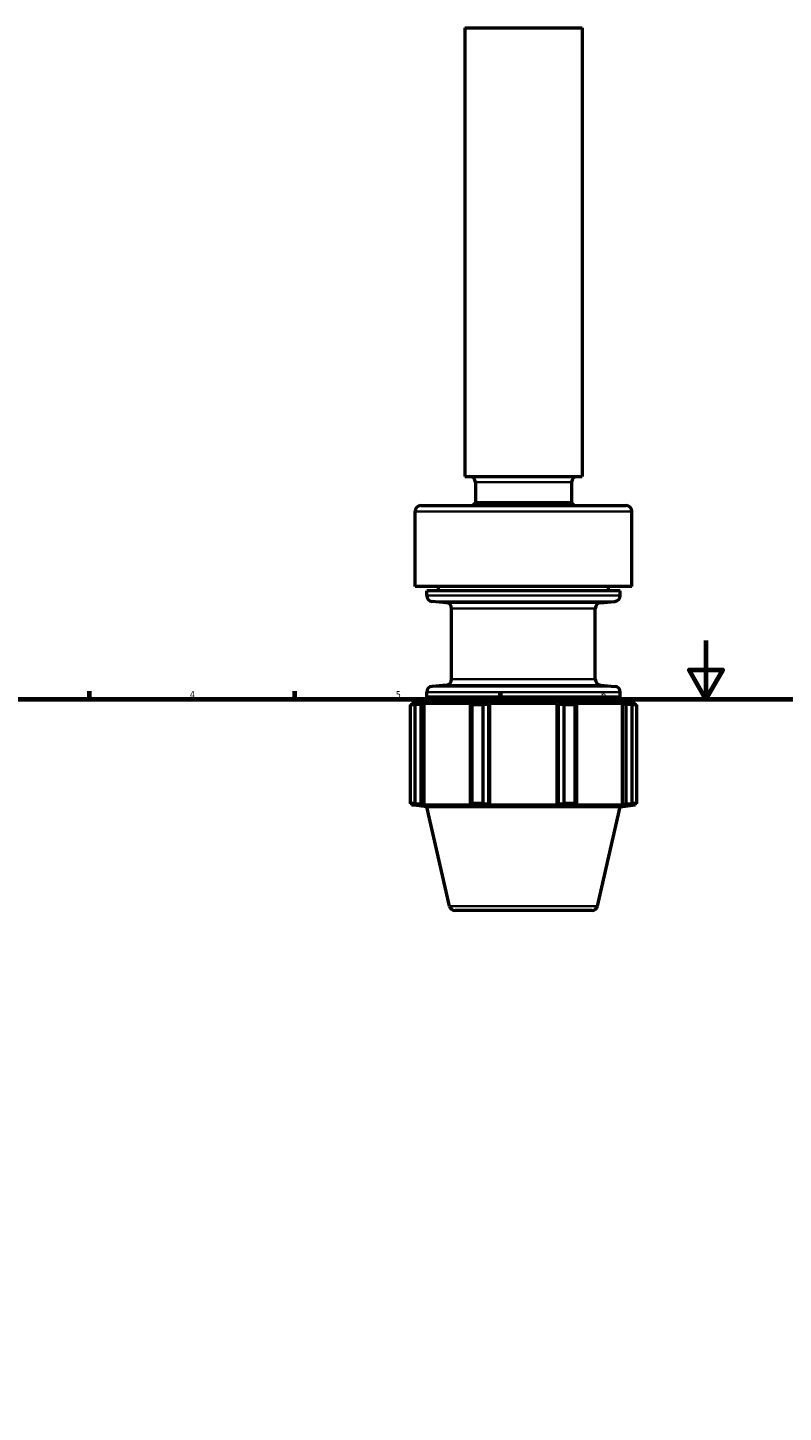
# Model space of a CAD drawing. Header units: millimetres. Extents: x -181 to 907, y -233 to 810.
# Tile 5 of 7: x 189 to 447, y 331 to 803. Entities that reach past the tile are written whole.
import ezdxf

# ---------------------------------------------------------------- set-up
doc = ezdxf.new("R2010")
doc.units = ezdxf.units.MM
for name, color, linetype, lineweight in [('Border (ANSI)', 7, 'Continuous', 70), ('Visible (ANSI)', 7, 'Continuous', 50), ('Visible Narrow (ANSI)', 7, 'Continuous', 35)]:
    doc.layers.add(name, color=color, linetype=linetype, lineweight=lineweight)
doc.styles.add('Note Text (ANSI)', font='tahoma.ttf')

# ---------------------------------------------------------------- blocks, each defined once
blk = doc.blocks.new('Borders Default Border')
at = {"layer": 'Border (ANSI)'}
for p, q in [((210.25, 574), (210.25, 576.8)), ((280.33, 574), (280.33, 576.8)), ((350.42, 574), (350.42, 576.8))]:
    blk.add_line(p, q, dxfattribs=at)
at = {"layer": 'Border (ANSI)', "flags": 128}
for points in [[(420.5, 594), (420.5, 574), (414.73, 584), (426.27, 584), (420.5, 574)], [(20, 20), (20, 574), (821, 574), (821, 20), (20, 20)]]:
    blk.add_lwpolyline(points, dxfattribs=at)
at = {"layer": 'Border (ANSI)', "color": 5, "true_color": 0x0000ff, "char_height": 2.4, "attachment_point": 7, "style": 'Note Text (ANSI)'}
for s, insert in [('4', (244.45, 574.4)), ('5', (314.67, 574.35)), ('6', (384.69, 574.35))]:
    blk.add_mtext(s, dxfattribs=dict(at, insert=insert))

msp = doc.modelspace()

# ---------------------------------------------------------------- linework, layer by layer
at = {"layer": 'Visible (ANSI)'}
for p, q in [((338.27, 802.96), (378.27, 802.96)), ((338.27, 802.96), (338.27, 649.96)), ((378.27, 802.96), (378.27, 649.96)), ((338.27, 649.96), (378.27, 649.96)), ((341.87, 647.96), (341.87, 641.04)), ((374.67, 647.96), (374.67, 641.04)), ((321.27, 612.5), (321.27, 638.04)), ((323.27, 640.04), (393.27, 640.04)), ((341.87, 641.04), (374.67, 641.04)), ((395.27, 612.5), (395.27, 638.04)), ((395.27, 612.5), (321.27, 612.5)), ((391.27, 610.99), (325.27, 610.99)), ((325.27, 609.34), (325.27, 610.99)), ((329.27, 610.99), (329.27, 612.5)), ((387.27, 610.99), (387.27, 612.5)), ((391.27, 609.34), (391.27, 610.99)), ((331.94, 606.93), (327.09, 607.35)), ((333.77, 580.81), (333.77, 604.93)), ((382.77, 580.81), (382.77, 604.93)), ((384.59, 606.93), (389.44, 607.35)), ((325.27, 574.75), (325.27, 576.4)), ((331.94, 578.82), (327.09, 578.39)), ((384.59, 578.82), (389.44, 578.39)), ((391.27, 574.75), (391.27, 576.4)), ((321.17, 572.12), (319.69, 572.12)), ((319.69, 538.45), (319.69, 572.12)), ((325.27, 573.25), (320.14, 572.53)), ((321.9, 572.53), (320.14, 572.53)), ((320.14, 572.22), (320.14, 572.53)), ((321.9, 572.53), (320.73, 572.35)), ((321.17, 572.12), (321.17, 538.45)), ((323.36, 572.35), (324.45, 572.53)), ((323.36, 538.22), (323.36, 572.35)), ((340.66, 572.53), (324.45, 572.53)), ((324.45, 538.05), (324.45, 572.53)), ((391.27, 574.75), (325.27, 574.75)), ((391.27, 573.25), (325.27, 573.25)), ((329.27, 573.25), (329.27, 574.75)), ((340.66, 572.53), (340.09, 572.35)), ((340.09, 572.35), (340.09, 538.22)), ((344.39, 572.12), (340.81, 572.12)), ((340.81, 538.45), (340.81, 572.12)), ((344.39, 572.12), (344.39, 538.45)), ((346.43, 572.35), (346.8, 572.53)), ((346.43, 538.22), (346.43, 572.35)), ((369.73, 572.53), (346.8, 572.53)), ((346.8, 538.05), (346.8, 572.53)), ((369.73, 572.53), (370.1, 572.35)), ((369.73, 538.05), (369.73, 572.53)), ((370.1, 572.35), (370.1, 538.22)), ((375.73, 572.12), (372.15, 572.12)), ((372.15, 538.45), (372.15, 572.12)), ((375.73, 572.12), (375.73, 538.45)), ((376.44, 572.35), (375.88, 572.53)), ((392.09, 572.53), (375.88, 572.53)), ((376.44, 538.22), (376.44, 572.35)), ((387.27, 573.25), (387.27, 574.75)), ((391.27, 573.25), (396.4, 572.53)), ((392.09, 572.53), (393.18, 572.35)), ((392.09, 538.05), (392.09, 572.53)), ((393.18, 572.35), (393.18, 538.22)), ((395.81, 572.35), (394.63, 572.53)), ((396.4, 572.53), (394.63, 572.53)), ((396.85, 572.12), (395.36, 572.12)), ((395.36, 538.45), (395.36, 572.12)), ((396.4, 572.22), (396.4, 572.53)), ((396.85, 572.12), (396.85, 538.45)), ((321.17, 538.45), (319.69, 538.45)), ((320.14, 538.05), (320.14, 538.35)), ((320.73, 538.22), (321.9, 538.05)), ((324.45, 538.05), (323.36, 538.22)), ((340.09, 538.22), (340.66, 538.05)), ((344.39, 538.45), (340.81, 538.45)), ((346.8, 538.05), (346.43, 538.22)), ((370.1, 538.22), (369.73, 538.05)), ((375.73, 538.45), (372.15, 538.45)), ((375.88, 538.05), (376.44, 538.22)), ((393.18, 538.22), (392.09, 538.05)), ((394.63, 538.05), (395.81, 538.22)), ((396.85, 538.45), (395.36, 538.45)), ((396.4, 538.05), (396.4, 538.35)), ((325.27, 537.32), (320.14, 538.05)), ((320.14, 538.05), (321.9, 538.05)), ((324.45, 538.05), (340.66, 538.05)), ((391.27, 537.32), (325.27, 537.32)), ((333.04, 503.51), (325.27, 537.32)), ((346.8, 538.05), (369.73, 538.05)), ((375.88, 538.05), (392.09, 538.05)), ((383.5, 503.51), (391.27, 537.32)), ((391.27, 537.32), (396.4, 538.05)), ((394.63, 538.05), (396.4, 538.05)), ((381.55, 501.96), (334.99, 501.96))]:
    msp.add_line(p, q, dxfattribs=at)
for centre, radius, start, end in [((339.87, 647.96), 2, 0, 90), ((376.67, 647.96), 2, 90, 180), ((323.27, 638.04), 2, 90, 180), ((358.27, 626.37), 22, 138.1982, 141.6034), ((358.27, 626.37), 22, 38.3966, 41.8018), ((393.27, 638.04), 2, 0, 90), ((327.27, 609.34), 2, 180, 265), ((389.27, 609.34), 2, 275, 0), ((331.77, 604.93), 2, 0, 85), ((384.77, 604.93), 2, 95, 180), ((331.77, 580.81), 2, 275, 0), ((384.77, 580.81), 2, 180, 265), ((327.27, 576.4), 2, 95, 180), ((389.27, 576.4), 2, 0, 85), ((334.99, 503.96), 2, 192.9465, 270), ((381.55, 503.96), 2, 270, 347.0535)]:
    msp.add_arc(centre, radius, start, end, dxfattribs=at)
for points, weights in [([(319.69, 572.12), (320.22, 572.24), (320.73, 572.35)], [1, 1.00244824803, 1.00408216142]), ([(323.36, 572.35), (322.29, 572.24), (321.17, 572.12)], [1.00408216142, 1.00244824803, 1]), ([(340.81, 572.12), (340.44, 572.24), (340.09, 572.35)], [1, 1.00244824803, 1.00408216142]), ([(346.43, 572.35), (345.43, 572.24), (344.39, 572.12)], [1.00408216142, 1.00244824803, 1]), ([(372.15, 572.12), (371.11, 572.24), (370.1, 572.35)], [1, 1.00244824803, 1.00408216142]), ([(376.44, 572.35), (376.09, 572.24), (375.73, 572.12)], [1.00408216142, 1.00244824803, 1]), ([(395.36, 572.12), (394.25, 572.24), (393.18, 572.35)], [1, 1.00244824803, 1.00408216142]), ([(395.81, 572.35), (396.32, 572.24), (396.85, 572.12)], [1.00408216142, 1.00244824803, 1]), ([(320.73, 538.22), (320.22, 538.33), (319.69, 538.45)], [1.00408216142, 1.00244824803, 1]), ([(321.17, 538.45), (322.29, 538.33), (323.36, 538.22)], [1, 1.00244824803, 1.00408216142]), ([(340.09, 538.22), (340.44, 538.33), (340.81, 538.45)], [1.00408216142, 1.00244824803, 1]), ([(344.39, 538.45), (345.43, 538.33), (346.43, 538.22)], [1, 1.00244824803, 1.00408216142]), ([(370.1, 538.22), (371.11, 538.33), (372.15, 538.45)], [1.00408216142, 1.00244824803, 1]), ([(375.73, 538.45), (376.09, 538.33), (376.44, 538.22)], [1, 1.00244824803, 1.00408216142]), ([(393.18, 538.22), (394.25, 538.33), (395.36, 538.45)], [1.00408216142, 1.00244824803, 1]), ([(396.85, 538.45), (396.32, 538.33), (395.81, 538.22)], [1, 1.00244824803, 1.00408216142])]:
    msp.add_rational_spline(points, weights, degree=2, dxfattribs=at)
at = {"layer": 'Visible Narrow (ANSI)'}
for p, q in [((374.47, 647.96), (342.07, 647.96)), ((394.81, 638.04), (321.72, 638.04)), ((325.68, 609.34), (390.86, 609.34)), ((389.06, 607.35), (327.48, 607.35)), ((332.27, 606.93), (384.27, 606.93)), ((382.47, 604.93), (334.07, 604.93)), ((334.07, 580.81), (382.47, 580.81)), ((390.86, 576.4), (325.68, 576.4)), ((327.48, 578.39), (389.06, 578.39)), ((384.27, 578.82), (332.27, 578.82)), ((333.35, 503.51), (383.18, 503.51))]:
    msp.add_line(p, q, dxfattribs=at)

# ---------------------------------------------------------------- block references
msp.add_blockref('Borders Default Border', (0, 0))

doc.saveas('drawing.dxf')
